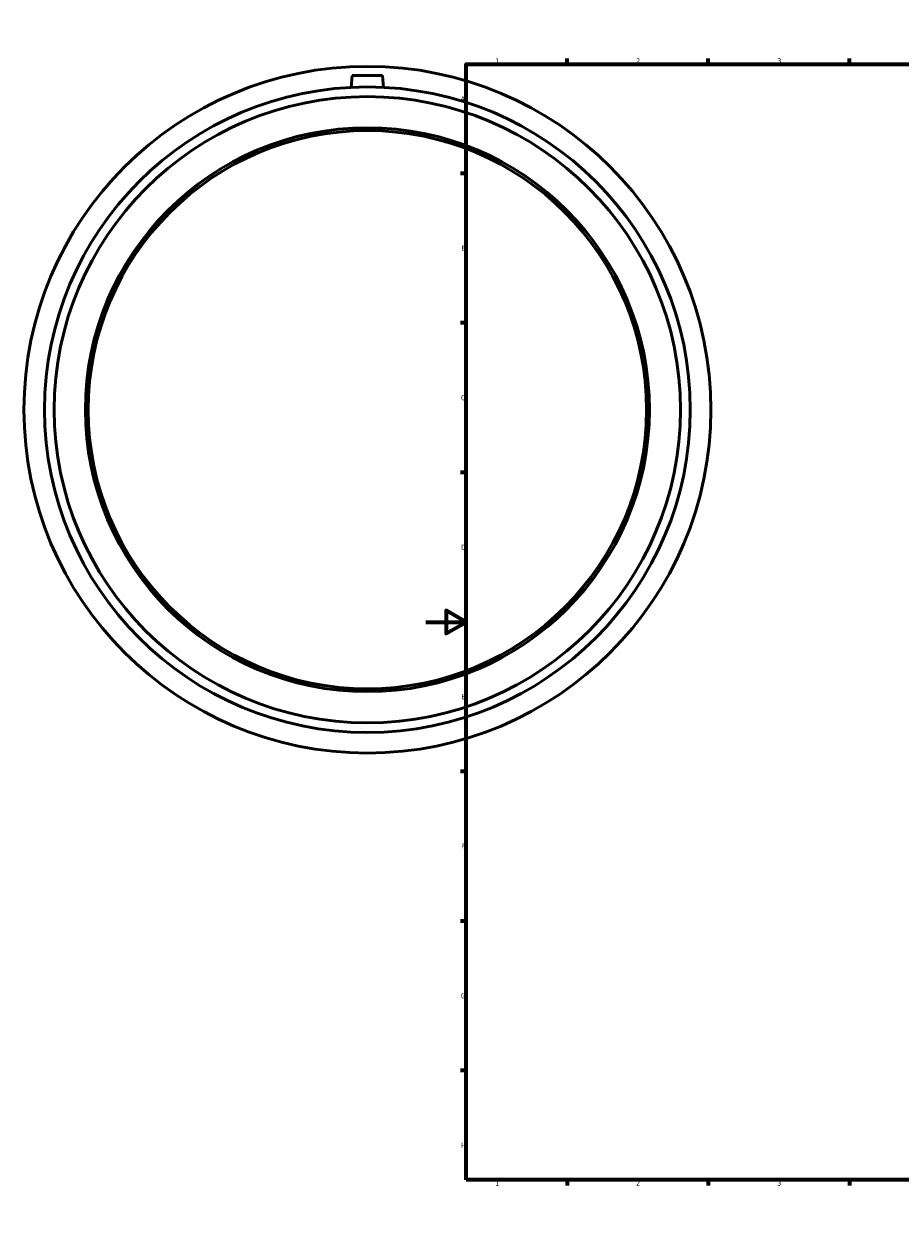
# Model space of a CAD drawing. Header units: millimetres. Extents: x -200 to 1220, y -251 to 1634.
# Tile 1 of 6: x -200 to 235, y 0 to 594. Entities that reach past the tile are written whole.
import ezdxf

# ---------------------------------------------------------------- set-up
doc = ezdxf.new("R2010")
doc.units = ezdxf.units.MM
doc.layers.add('Border (ISO)', color=7, linetype='Continuous', lineweight=70)
doc.layers.add('Visible (ISO)', color=7, linetype='Continuous', lineweight=50)
doc.styles.add('Note Text (ISO)', font='tahoma.ttf')

# ---------------------------------------------------------------- blocks, each defined once
blk = doc.blocks.new('Borders Default Border')
at = {"layer": 'Border (ISO)'}
for p, q in [((70.08, 574), (70.08, 576.9)), ((140.17, 574), (140.17, 576.9)), ((210.25, 574), (210.25, 576.9)), ((280.33, 574), (280.33, 576.9)), ((350.42, 574), (350.42, 576.9)), ((490.58, 574), (490.58, 576.9)), ((560.67, 574), (560.67, 576.9)), ((630.75, 574), (630.75, 576.9)), ((700.83, 574), (700.83, 576.9)), ((770.92, 574), (770.92, 576.9)), ((20, 519.75), (17.1, 519.75)), ((821, 519.75), (823.9, 519.75)), ((20, 445.5), (17.1, 445.5)), ((821, 445.5), (823.9, 445.5)), ((20, 371.25), (17.1, 371.25)), ((821, 371.25), (823.9, 371.25)), ((20, 222.75), (17.1, 222.75)), ((821, 222.75), (823.9, 222.75)), ((20, 148.5), (17.1, 148.5)), ((821, 148.5), (823.9, 148.5)), ((20, 74.25), (17.1, 74.25)), ((821, 74.25), (823.9, 74.25)), ((70.08, 20), (70.08, 17.1)), ((140.17, 20), (140.17, 17.1)), ((210.25, 20), (210.25, 17.1)), ((280.33, 20), (280.33, 17.1)), ((350.42, 20), (350.42, 17.1)), ((490.58, 20), (490.58, 17.1)), ((560.67, 20), (560.67, 17.1)), ((630.75, 20), (630.75, 17.1)), ((700.83, 20), (700.83, 17.1)), ((770.92, 20), (770.92, 17.1))]:
    blk.add_line(p, q, dxfattribs=at)
at = {"layer": 'Border (ISO)', "flags": 128}
for points in [[(420.5, 594), (420.5, 574), (414.73, 584), (426.27, 584), (420.5, 574)], [(20, 20), (20, 574), (821, 574), (821, 20), (20, 20)], [(0, 297), (20, 297), (10, 302.77), (10, 291.23), (20, 297)], [(841, 297), (821, 297), (831, 302.77), (831, 291.23), (821, 297)], [(420.5, 0), (420.5, 20), (414.73, 10), (426.27, 10), (420.5, 20)]]:
    blk.add_lwpolyline(points, dxfattribs=at)
at = {"layer": 'Border (ISO)', "color": 232, "true_color": 0xca0064, "char_height": 2.5, "attachment_point": 7, "style": 'Note Text (ISO)'}
for s, insert in [('1', (34.48, 574.4)), ('2', (104.37, 574.4)), ('3', (174.43, 574.35)), ('4', (244.42, 574.4)), ('5', (314.64, 574.35)), ('6', (384.66, 574.35)), ('7', (454.77, 574.4)), ('8', (524.81, 574.34)), ('9', (594.88, 574.35)), ('10', (664.29, 574.35)), ('11', (734.37, 574.4)), ('12', (804.46, 574.4)), ('A', (17.29, 555.62)), ('A', (821.59, 555.62)), ('B', (17.59, 481.37)), ('B', (821.89, 481.37)), ('C', (17.43, 407.08)), ('C', (821.73, 407.08)), ('D', (17.43, 332.88)), ('D', (821.73, 332.88)), ('E', (17.64, 258.63)), ('E', (821.94, 258.63)), ('F', (17.7, 184.38)), ('F', (822, 184.38)), ('G', (17.31, 110.08)), ('G', (821.61, 110.08)), ('H', (17.44, 35.88)), ('H', (821.74, 35.88)), ('1', (34.48, 17.1)), ('2', (104.37, 17.1)), ('3', (174.43, 17.05)), ('4', (244.42, 17.1)), ('5', (314.64, 17.05)), ('6', (384.66, 17.05)), ('7', (454.77, 17.1)), ('8', (524.81, 17.04)), ('9', (594.88, 17.05)), ('10', (664.29, 17.05)), ('11', (734.37, 17.1)), ('12', (804.46, 17.1))]:
    blk.add_mtext(s, dxfattribs=dict(at, insert=insert))

msp = doc.modelspace()

# ---------------------------------------------------------------- linework, layer by layer
at = {"layer": 'Visible (ISO)'}
for p, q in [((-36.541, 568.427), (-37.06, 562.497)), ((-21.541, 568.427), (-36.541, 568.427)), ((-21.541, 568.427), (-21.023, 562.497))]:
    msp.add_line(p, q, dxfattribs=at)
for radius in [170.5, 160.27, 155.462, 140, 138.6]:
    msp.add_circle((-29.041, 402.427), radius, dxfattribs=at)

# ---------------------------------------------------------------- block references
msp.add_blockref('Borders Default Border', (0, 0))

doc.saveas('drawing.dxf')
